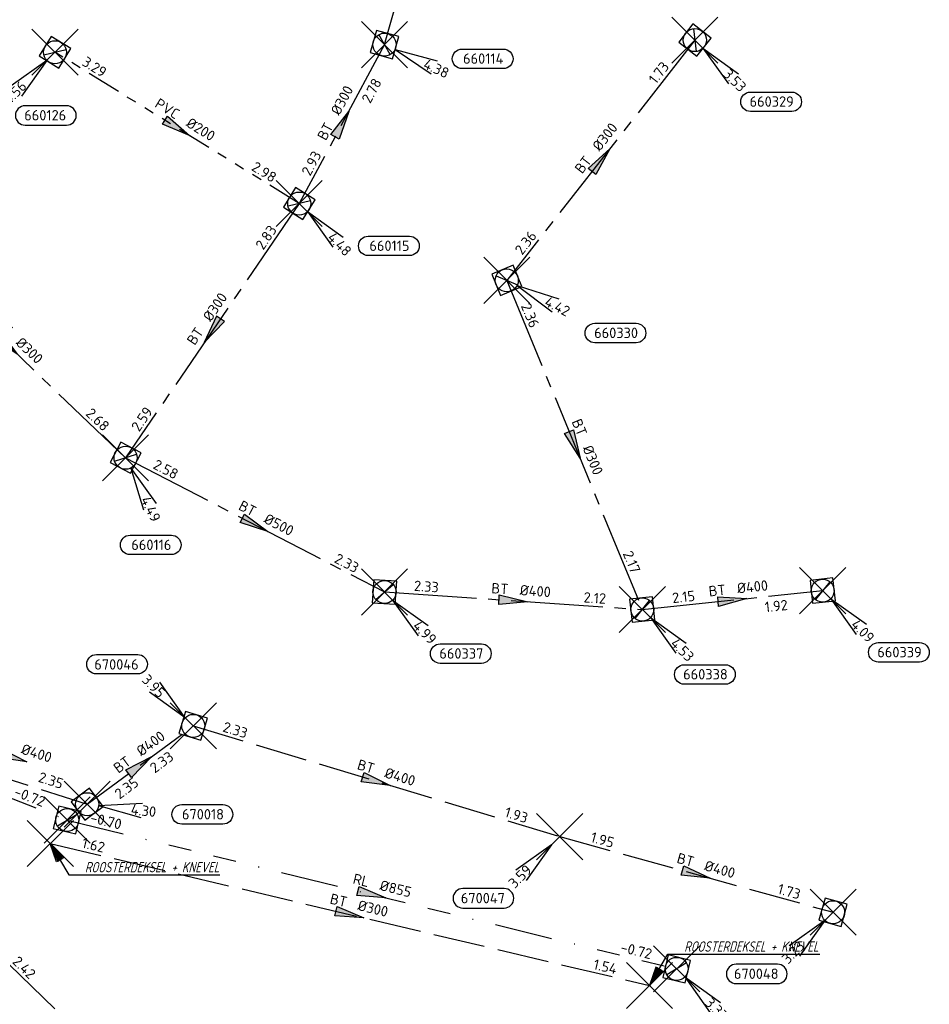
# Model space of a CAD drawing. Header units: metres. Extents: x 153343 to 157271, y 461673 to 467005.
# Tile 15 of 191: x 154953 to 155071, y 462682 to 462811. Entities that reach past the tile are written whole.
import ezdxf
from ezdxf.enums import TextEntityAlignment as Align

# ---------------------------------------------------------------- set-up
doc = ezdxf.new("R2010")
doc.units = ezdxf.units.M
doc.header["$LTSCALE"] = 0.75
doc.header["$PDMODE"] = 3
doc.header["$PDSIZE"] = 3
for name, pattern in [('RI-GWA_BETON', [22, 16, -2, 2, -2]), ('RI-GWA_PVC', [18.45, 6, -1.8, 1.75, -1.8, 1.75, -1.8, 1.75, -1.8]), ('RI-HWA_BETON', [11.4, 9, -2.4]), ('RI-RELINEN', [38, 10, -4, 0, -4, 4, -4, 4, -4, 0, -4])]:
    doc.linetypes.add(name, pattern=pattern)
doc.layers.get('0').update_dxf_attribs({"lineweight": 25})
doc.layers.get('defpoints').update_dxf_attribs({"lineweight": 25})
for name, color, linetype in [('B-OI-RI-AANPIJLING', 1, 'Continuous'), ('B-OI-RI-GWA_RIOOLPUT_INSPECTIEPUT-S @ 0.75', 11, 'Continuous'), ('B-OI-RI-GWA_TRANSPORTLEIDING_B+RELINED_855-G', 11, 'RI-RELINEN'), ('B-OI-RI-GWA_TRANSPORTLEIDING_BETON_300-G', 11, 'RI-GWA_BETON'), ('B-OI-RI-GWA_TRANSPORTLEIDING_BETON_400-G', 11, 'RI-GWA_BETON'), ('B-OI-RI-GWA_TRANSPORTLEIDING_BETON_500-G', 11, 'RI-GWA_BETON'), ('B-OI-RI-GWA_TRANSPORTLEIDING_PVC_200-G', 11, 'RI-GWA_PVC'), ('B-OI-RI-HWA_PUTNUMMER-S @ 0.75', 151, 'Continuous'), ('B-OI-RI-HWA_TRANSPORTLEIDING_BETON_300-G', 151, 'RI-HWA_BETON'), ('B-OI-RI-HWA_TRANSPORTLEIDING_BETON_400-G', 151, 'RI-HWA_BETON')]:
    doc.layers.add(name, color=color, linetype=linetype)
for name, color, linetype, lineweight in [('B-OI-RI-GWA_PUTNUMMER-S @ 0.75', 11, 'Continuous', 25), ('B-OI-RI-GWA_STROOMRICHTING-S @ 0.75', 11, 'Continuous', 25), ('B-OI-RI-HWA_RIOOLPUT_INSPECTIEPUT-S', 151, 'Continuous', 25), ('B-OI-RI-HWA_STROOMRICHTING-S @ 0.75', 151, 'Continuous', 25), ('N-OI-RI-BIJZONDERDERHEDEN-T18', 134, 'Continuous', 18)]:
    doc.layers.add(name, color=color, linetype=linetype, lineweight=lineweight)
doc.layers.add('inspectieput', color=7, linetype='Continuous', plot=False)
doc.layers.add('roosterdeksel + knevel', color=7, linetype='Continuous', plot=False)
doc.styles.add('NLCS-ISO', font='isocpeur.ttf')
doc.styles.add('NLCS-ISO-M750-T18_CURSIEF', font='NLCS-ISO.ttf', dxfattribs={"oblique": 15, "height": 1.35})

# ---------------------------------------------------------------- blocks, each defined once
blk = doc.blocks.new('*U2113')
at = {"ltscale": 0.1}
blk.add_hatch(color=256, dxfattribs=at).paths.add_polyline_path([(2.5, 0), (-2.5, -0.83), (-2.5, 0.83)])
at = {"ltscale": 0.1, "flags": 128}
blk.add_lwpolyline([(2.5, 0), (-2.5, -0.83), (-2.5, 0.83)], close=True, dxfattribs=at)
at = {"ltscale": 0.1, "style": 'NLCS-ISO'}
for tag, p in [('BOBL', (-15.27, 0)), ('MAT', (-1, 0.5))]:
    blk.add_attdef(tag, text='', height=1.8, dxfattribs=at).set_placement(p, align=Align.BOTTOM_RIGHT)
for tag, p in [('DIA', (1, 0.5)), ('BOBR', (14.33, 0))]:
    blk.add_attdef(tag, text='', height=1.8, dxfattribs=at).set_placement(p, align=Align.BOTTOM_LEFT)
at = {"layer": 'defpoints', "ltscale": 0.1, "style": 'NLCS-ISO', "flags": 1}
blk.add_attdef('JVA', text='', height=1.8, dxfattribs=at).set_placement((0, -1), align=Align.TOP_CENTER)
blk = doc.blocks.new('*U2114')
at = {"ltscale": 0.1}
blk.add_hatch(color=256, dxfattribs=at).paths.add_polyline_path([(2.5, 0), (-2.5, -0.83), (-2.5, 0.83)])
at = {"ltscale": 0.1, "flags": 128}
blk.add_lwpolyline([(2.5, 0), (-2.5, -0.83), (-2.5, 0.83)], close=True, dxfattribs=at)
at = {"ltscale": 0.1, "style": 'NLCS-ISO'}
for tag, p in [('BOBL', (-23.88, 0)), ('MAT', (-1, 0.5))]:
    blk.add_attdef(tag, text='', height=1.8, dxfattribs=at).set_placement(p, align=Align.BOTTOM_RIGHT)
for tag, p in [('DIA', (1, 0.5)), ('BOBR', (22.93, -0.01))]:
    blk.add_attdef(tag, text='', height=1.8, dxfattribs=at).set_placement(p, align=Align.BOTTOM_LEFT)
at = {"layer": 'defpoints', "ltscale": 0.1, "style": 'NLCS-ISO', "flags": 1}
blk.add_attdef('JVA', text='', height=1.8, dxfattribs=at).set_placement((0, -1), align=Align.TOP_CENTER)
blk = doc.blocks.new('*U2124')
at = {"ltscale": 0.1}
blk.add_hatch(color=256, dxfattribs=at).paths.add_polyline_path([(2.5, 0), (-2.5, -0.83), (-2.5, 0.83)])
at = {"ltscale": 0.1, "flags": 128}
blk.add_lwpolyline([(2.5, 0), (-2.5, -0.83), (-2.5, 0.83)], close=True, dxfattribs=at)
at = {"ltscale": 0.1, "style": 'NLCS-ISO'}
for tag, p in [('BOBL', (-45.1, 0)), ('MAT', (-1, 0.5))]:
    blk.add_attdef(tag, text='', height=1.8, dxfattribs=at).set_placement(p, align=Align.BOTTOM_RIGHT)
for tag, p in [('DIA', (1, 0.5)), ('BOBR', (44.15, -0.02))]:
    blk.add_attdef(tag, text='', height=1.8, dxfattribs=at).set_placement(p, align=Align.BOTTOM_LEFT)
at = {"layer": 'defpoints', "ltscale": 0.1, "style": 'NLCS-ISO', "flags": 1}
blk.add_attdef('JVA', text='', height=1.8, dxfattribs=at).set_placement((0, -1), align=Align.TOP_CENTER)
blk = doc.blocks.new('*U2125')
at = {"ltscale": 0.1, "style": 'NLCS-ISO'}
for tag, p in [('BOBL', (-17.72, 0)), ('MAT', (-1, -3.74))]:
    blk.add_attdef(tag, text='', height=1.8, dxfattribs=at).set_placement(p, align=Align.BOTTOM_RIGHT)
for tag, p in [('BOBR', (16.77, -0.02)), ('DIA', (1, -3.74))]:
    blk.add_attdef(tag, text='', height=1.8, dxfattribs=at).set_placement(p, align=Align.BOTTOM_LEFT)
at = {"layer": 'defpoints', "ltscale": 0.1, "style": 'NLCS-ISO', "flags": 1}
blk.add_attdef('JVA', text='', height=1.8, dxfattribs=at).set_placement((0, -1), align=Align.TOP_CENTER)
blk = doc.blocks.new('*U2117')
at = {"ltscale": 0.1}
blk.add_hatch(color=256, dxfattribs=at).paths.add_polyline_path([(2.5, 0), (-2.5, -0.83), (-2.5, 0.83)])
at = {"ltscale": 0.1, "flags": 128}
blk.add_lwpolyline([(2.5, 0), (-2.5, -0.83), (-2.5, 0.83)], close=True, dxfattribs=at)
at = {"ltscale": 0.1, "style": 'NLCS-ISO'}
for tag, p in [('BOBL', (-44.1, 0)), ('MAT', (-1, 0.5))]:
    blk.add_attdef(tag, text='', height=1.8, dxfattribs=at).set_placement(p, align=Align.BOTTOM_RIGHT)
for tag, p in [('DIA', (1, 0.5)), ('BOBR', (43.16, -0.02))]:
    blk.add_attdef(tag, text='', height=1.8, dxfattribs=at).set_placement(p, align=Align.BOTTOM_LEFT)
at = {"layer": 'defpoints', "ltscale": 0.1, "style": 'NLCS-ISO', "flags": 1}
blk.add_attdef('JVA', text='', height=1.8, dxfattribs=at).set_placement((0, -1), align=Align.TOP_CENTER)
blk = doc.blocks.new('*U2109')
at = {"ltscale": 0.1}
blk.add_hatch(color=256, dxfattribs=at).paths.add_polyline_path([(2.5, 0), (-2.5, -0.83), (-2.5, 0.83)])
at = {"ltscale": 0.1, "flags": 128}
blk.add_lwpolyline([(2.5, 0), (-2.5, -0.83), (-2.5, 0.83)], close=True, dxfattribs=at)
at = {"ltscale": 0.1, "style": 'NLCS-ISO'}
for tag, p in [('MAT', (-1, 0.5)), ('BOBL', (-2.1, -3.24))]:
    blk.add_attdef(tag, text='', height=1.8, dxfattribs=at).set_placement(p, align=Align.BOTTOM_RIGHT)
for tag, p in [('DIA', (1, 0.5)), ('BOBR', (1.16, -3.24))]:
    blk.add_attdef(tag, text='', height=1.8, dxfattribs=at).set_placement(p, align=Align.BOTTOM_LEFT)
at = {"layer": 'defpoints', "ltscale": 0.1, "style": 'NLCS-ISO', "flags": 1}
blk.add_attdef('JVA', text='', height=1.8, dxfattribs=at).set_placement((0, -1), align=Align.TOP_CENTER)
blk = doc.blocks.new('*U2112')
at = {"ltscale": 0.1}
blk.add_hatch(color=256, dxfattribs=at).paths.add_polyline_path([(2.5, 0), (-2.5, -0.83), (-2.5, 0.83)])
at = {"ltscale": 0.1, "flags": 128}
blk.add_lwpolyline([(2.5, 0), (-2.5, -0.83), (-2.5, 0.83)], close=True, dxfattribs=at)
at = {"ltscale": 0.1, "style": 'NLCS-ISO'}
for tag, p in [('BOBL', (-6.26, 0)), ('MAT', (-1, 0.5))]:
    blk.add_attdef(tag, text='', height=1.8, dxfattribs=at).set_placement(p, align=Align.BOTTOM_RIGHT)
for tag, p in [('DIA', (1, 0.5)), ('BOBR', (5.32, -3.24))]:
    blk.add_attdef(tag, text='', height=1.8, dxfattribs=at).set_placement(p, align=Align.BOTTOM_LEFT)
at = {"layer": 'defpoints', "ltscale": 0.1, "style": 'NLCS-ISO', "flags": 1}
blk.add_attdef('JVA', text='', height=1.8, dxfattribs=at).set_placement((0, -1), align=Align.TOP_CENTER)
blk = doc.blocks.new('*U2101')
at = {"ltscale": 0.1}
blk.add_hatch(color=256, dxfattribs=at).paths.add_polyline_path([(2.5, 0), (-2.5, -0.83), (-2.5, 0.83)])
at = {"ltscale": 0.1, "flags": 128}
blk.add_lwpolyline([(2.5, 0), (-2.5, -0.83), (-2.5, 0.83)], close=True, dxfattribs=at)
at = {"ltscale": 0.1, "style": 'NLCS-ISO'}
for tag, p in [('BOBL', (-6.4, 0)), ('MAT', (-1, 0.5))]:
    blk.add_attdef(tag, text='', height=1.8, dxfattribs=at).set_placement(p, align=Align.BOTTOM_RIGHT)
for tag, p in [('DIA', (1, 0.5)), ('BOBR', (5.45, -3.24))]:
    blk.add_attdef(tag, text='', height=1.8, dxfattribs=at).set_placement(p, align=Align.BOTTOM_LEFT)
at = {"layer": 'defpoints', "ltscale": 0.1, "style": 'NLCS-ISO', "flags": 1}
blk.add_attdef('JVA', text='', height=1.8, dxfattribs=at).set_placement((0, -1), align=Align.TOP_CENTER)
blk = doc.blocks.new('*U2104')
at = {"ltscale": 0.1}
blk.add_hatch(color=256, dxfattribs=at).paths.add_polyline_path([(2.5, 0), (-2.5, -0.83), (-2.5, 0.83)])
at = {"ltscale": 0.1, "flags": 128}
blk.add_lwpolyline([(2.5, 0), (-2.5, -0.83), (-2.5, 0.83)], close=True, dxfattribs=at)
at = {"ltscale": 0.1, "style": 'NLCS-ISO'}
for tag, p in [('BOBL', (-13.08, 0)), ('MAT', (-1, 0.5))]:
    blk.add_attdef(tag, text='', height=1.8, dxfattribs=at).set_placement(p, align=Align.BOTTOM_RIGHT)
for tag, p in [('DIA', (1, 0.5)), ('BOBR', (12.13, 0))]:
    blk.add_attdef(tag, text='', height=1.8, dxfattribs=at).set_placement(p, align=Align.BOTTOM_LEFT)
at = {"layer": 'defpoints', "ltscale": 0.1, "style": 'NLCS-ISO', "flags": 1}
blk.add_attdef('JVA', text='', height=1.8, dxfattribs=at).set_placement((0, -1), align=Align.TOP_CENTER)
blk = doc.blocks.new('*U2105')
at = {"ltscale": 0.1}
blk.add_hatch(color=256, dxfattribs=at).paths.add_polyline_path([(2.5, 0), (-2.5, -0.83), (-2.5, 0.83)])
at = {"ltscale": 0.1, "flags": 128}
blk.add_lwpolyline([(2.5, 0), (-2.5, -0.83), (-2.5, 0.83)], close=True, dxfattribs=at)
at = {"ltscale": 0.1, "style": 'NLCS-ISO'}
for tag, p in [('BOBL', (-21.54, 0)), ('MAT', (-1, 0.5))]:
    blk.add_attdef(tag, text='', height=1.8, dxfattribs=at).set_placement(p, align=Align.BOTTOM_RIGHT)
for tag, p in [('DIA', (1, 0.5)), ('BOBR', (20.6, -0.01))]:
    blk.add_attdef(tag, text='', height=1.8, dxfattribs=at).set_placement(p, align=Align.BOTTOM_LEFT)
at = {"layer": 'defpoints', "ltscale": 0.1, "style": 'NLCS-ISO', "flags": 1}
blk.add_attdef('JVA', text='', height=1.8, dxfattribs=at).set_placement((0, -1), align=Align.TOP_CENTER)
blk = doc.blocks.new('*U2102')
at = {"ltscale": 0.1}
blk.add_hatch(color=256, dxfattribs=at).paths.add_polyline_path([(2.5, 0), (-2.5, -0.83), (-2.5, 0.83)])
at = {"ltscale": 0.1, "flags": 128}
blk.add_lwpolyline([(2.5, 0), (-2.5, -0.83), (-2.5, 0.83)], close=True, dxfattribs=at)
at = {"ltscale": 0.1, "style": 'NLCS-ISO'}
for tag, p in [('BOBL', (-17.14, 0)), ('MAT', (-1, 0.5))]:
    blk.add_attdef(tag, text='', height=1.8, dxfattribs=at).set_placement(p, align=Align.BOTTOM_RIGHT)
for tag, p in [('DIA', (1, 0.5)), ('BOBR', (16.19, 0))]:
    blk.add_attdef(tag, text='', height=1.8, dxfattribs=at).set_placement(p, align=Align.BOTTOM_LEFT)
at = {"layer": 'defpoints', "ltscale": 0.1, "style": 'NLCS-ISO', "flags": 1}
blk.add_attdef('JVA', text='', height=1.8, dxfattribs=at).set_placement((0, -1), align=Align.TOP_CENTER)
blk = doc.blocks.new('*U2086')
at = {"ltscale": 0.1}
blk.add_hatch(color=256, dxfattribs=at).paths.add_polyline_path([(2.5, 0), (-2.5, -0.83), (-2.5, 0.83)])
at = {"ltscale": 0.1, "flags": 128}
blk.add_lwpolyline([(2.5, 0), (-2.5, -0.83), (-2.5, 0.83)], close=True, dxfattribs=at)
at = {"ltscale": 0.1, "style": 'NLCS-ISO'}
for tag, p in [('BOBL', (-15.97, 0)), ('MAT', (-1, 0.5))]:
    blk.add_attdef(tag, text='', height=1.8, dxfattribs=at).set_placement(p, align=Align.BOTTOM_RIGHT)
for tag, p in [('DIA', (1, 0.5)), ('BOBR', (15.02, 0))]:
    blk.add_attdef(tag, text='', height=1.8, dxfattribs=at).set_placement(p, align=Align.BOTTOM_LEFT)
at = {"layer": 'defpoints', "ltscale": 0.1, "style": 'NLCS-ISO', "flags": 1}
blk.add_attdef('JVA', text='', height=1.8, dxfattribs=at).set_placement((0, -1), align=Align.TOP_CENTER)
blk = doc.blocks.new('*U2087')
at = {"ltscale": 0.1}
blk.add_hatch(color=256, dxfattribs=at).paths.add_polyline_path([(2.5, 0), (-2.5, -0.83), (-2.5, 0.83)])
at = {"ltscale": 0.1, "flags": 128}
blk.add_lwpolyline([(2.5, 0), (-2.5, -0.83), (-2.5, 0.83)], close=True, dxfattribs=at)
at = {"ltscale": 0.1, "style": 'NLCS-ISO'}
for tag, p in [('BOBL', (-19.21, 0)), ('MAT', (-1, 0.5))]:
    blk.add_attdef(tag, text='', height=1.8, dxfattribs=at).set_placement(p, align=Align.BOTTOM_RIGHT)
for tag, p in [('DIA', (1, 0.5)), ('BOBR', (18.27, 0))]:
    blk.add_attdef(tag, text='', height=1.8, dxfattribs=at).set_placement(p, align=Align.BOTTOM_LEFT)
at = {"layer": 'defpoints', "ltscale": 0.1, "style": 'NLCS-ISO', "flags": 1}
blk.add_attdef('JVA', text='', height=1.8, dxfattribs=at).set_placement((0, -1), align=Align.TOP_CENTER)
blk = doc.blocks.new('*U2088')
at = {"ltscale": 0.1}
blk.add_hatch(color=256, dxfattribs=at).paths.add_polyline_path([(2.5, 0), (-2.5, -0.83), (-2.5, 0.83)])
at = {"ltscale": 0.1, "flags": 128}
blk.add_lwpolyline([(2.5, 0), (-2.5, -0.83), (-2.5, 0.83)], close=True, dxfattribs=at)
at = {"ltscale": 0.1, "style": 'NLCS-ISO'}
for tag, p in [('BOBL', (-15.59, 0)), ('MAT', (-1, 0.5))]:
    blk.add_attdef(tag, text='', height=1.8, dxfattribs=at).set_placement(p, align=Align.BOTTOM_RIGHT)
for tag, p in [('DIA', (1, 0.5)), ('BOBR', (14.65, 0))]:
    blk.add_attdef(tag, text='', height=1.8, dxfattribs=at).set_placement(p, align=Align.BOTTOM_LEFT)
at = {"layer": 'defpoints', "ltscale": 0.1, "style": 'NLCS-ISO', "flags": 1}
blk.add_attdef('JVA', text='', height=1.8, dxfattribs=at).set_placement((0, -1), align=Align.TOP_CENTER)
blk = doc.blocks.new('*U2089')
at = {"ltscale": 0.1}
blk.add_hatch(color=256, dxfattribs=at).paths.add_polyline_path([(-2.5, 0), (2.5, -0.83), (2.5, 0.83)])
at = {"ltscale": 0.1, "flags": 128}
blk.add_lwpolyline([(-2.5, 0), (2.5, -0.83), (2.5, 0.83)], close=True, dxfattribs=at)
at = {"ltscale": 0.1, "style": 'NLCS-ISO'}
for tag, p in [('BOBL', (-17.37, 0)), ('MAT', (-1, 0.5))]:
    blk.add_attdef(tag, text='', height=1.8, dxfattribs=at).set_placement(p, align=Align.BOTTOM_RIGHT)
for tag, p in [('DIA', (1, 0.5)), ('BOBR', (16.42, 0))]:
    blk.add_attdef(tag, text='', height=1.8, dxfattribs=at).set_placement(p, align=Align.BOTTOM_LEFT)
at = {"layer": 'defpoints', "ltscale": 0.1, "style": 'NLCS-ISO', "flags": 1}
blk.add_attdef('JVA', text='', height=1.8, dxfattribs=at).set_placement((0, -1), align=Align.TOP_CENTER)
blk = doc.blocks.new('*U2084')
at = {"ltscale": 0.1}
blk.add_hatch(color=256, dxfattribs=at).paths.add_polyline_path([(2.5, 0), (-2.5, -0.83), (-2.5, 0.83)])
at = {"ltscale": 0.1, "flags": 128}
blk.add_lwpolyline([(2.5, 0), (-2.5, -0.83), (-2.5, 0.83)], close=True, dxfattribs=at)
at = {"ltscale": 0.1, "style": 'NLCS-ISO'}
for tag, p in [('BOBL', (-6.31, 0)), ('MAT', (-1, 0.5))]:
    blk.add_attdef(tag, text='', height=1.8, dxfattribs=at).set_placement(p, align=Align.BOTTOM_RIGHT)
for tag, p in [('DIA', (1, 0.5)), ('BOBR', (5.36, -3.24))]:
    blk.add_attdef(tag, text='', height=1.8, dxfattribs=at).set_placement(p, align=Align.BOTTOM_LEFT)
at = {"layer": 'defpoints', "ltscale": 0.1, "style": 'NLCS-ISO', "flags": 1}
blk.add_attdef('JVA', text='', height=1.8, dxfattribs=at).set_placement((0, -1), align=Align.TOP_CENTER)
blk = doc.blocks.new('*U2033')
at = {"ltscale": 0.1}
blk.add_hatch(color=256, dxfattribs=at).paths.add_polyline_path([(-2.5, 0), (2.5, -0.83), (2.5, 0.83)])
at = {"ltscale": 0.1, "flags": 128}
blk.add_lwpolyline([(-2.5, 0), (2.5, -0.83), (2.5, 0.83)], close=True, dxfattribs=at)
at = {"ltscale": 0.1, "style": 'NLCS-ISO'}
for tag, p in [('BOBL', (-34.26, 0)), ('MAT', (-1, 0.5))]:
    blk.add_attdef(tag, text='', height=1.8, dxfattribs=at).set_placement(p, align=Align.BOTTOM_RIGHT)
for tag, p in [('DIA', (1, 0.5)), ('BOBR', (33.31, -0.02))]:
    blk.add_attdef(tag, text='', height=1.8, dxfattribs=at).set_placement(p, align=Align.BOTTOM_LEFT)
at = {"layer": 'defpoints', "ltscale": 0.1, "style": 'NLCS-ISO', "flags": 1}
blk.add_attdef('JVA', text='', height=1.8, dxfattribs=at).set_placement((0, -1), align=Align.TOP_CENTER)
blk = doc.blocks.new('B-SRI-PUT_HWA-SO')
at = {"lineweight": -3, "flags": 128}
blk.add_lwpolyline([(-2, -2), (2, -2), (2, 2), (-2, 2)], close=True, dxfattribs=at)
at = {"lineweight": -3}
blk.add_circle((0, 0), 2, dxfattribs=at)
blk = doc.blocks.new('*U241')
for q in [(-7.6, -5.83), (-5.83, -7.6)]:
    blk.add_line((-1.41, -1.41), q)
blk.add_lwpolyline([(-16.81, -12.39), (-9.65, -12.39, 1), (-9.65, -9.01), (-16.81, -9.01, 1)], format="xyb", close=True)
at = {"ltscale": 0.1, "style": 'NLCS-ISO'}
blk.add_attdef('PUTHGT', text='', height=1.8, rotation=45, dxfattribs=at).set_placement((-8.44, -8.48), align=Align.MIDDLE_LEFT)
blk.add_attdef('PUTNR', text='', height=1.8, dxfattribs=at).set_placement((-13.33, -8.87), align=Align.MIDDLE_CENTER)
blk = doc.blocks.new('B-SRI-PUT_GWA-SO')
blk.add_line((-1.41, -1.41), (1.41, 1.41))
at = {"lineweight": -3, "flags": 128}
blk.add_lwpolyline([(2, -2), (2, 2), (-2, 2), (-2, -2)], close=True, dxfattribs=at)
at = {"lineweight": -3}
blk.add_circle((0, 0), 2, dxfattribs=at)
blk = doc.blocks.new('*U1150')
for q in [(5.83, -7.6), (7.6, -5.83)]:
    blk.add_line((1.41, -1.41), q)
blk.add_lwpolyline([(4.54, -12.13), (-2.62, -12.13, -1), (-2.62, -8.75), (4.54, -8.75, -1)], format="xyb", close=True)
at = {"ltscale": 0.1, "style": 'NLCS-ISO'}
blk.add_attdef('PUTHGT', text='', height=1.8, rotation=315, dxfattribs=at).set_placement((5.39, -5.43), align=Align.MIDDLE_LEFT)
blk.add_attdef('PUTNR', text='', height=1.8, dxfattribs=at).set_placement((1.06, -8.6), align=Align.MIDDLE_CENTER)
blk = doc.blocks.new('*U255')
for q in [(-5.83, 7.6), (-7.6, 5.83)]:
    blk.add_line((-1.41, 1.41), q)
blk.add_lwpolyline([(-16.81, 12.39), (-9.65, 12.39, -1), (-9.65, 9.01), (-16.81, 9.01, -1)], format="xyb", close=True)
at = {"ltscale": 0.1, "style": 'NLCS-ISO'}
blk.add_attdef('PUTNR', text='', height=1.8, dxfattribs=at).set_placement((-13.33, 10.67), align=Align.MIDDLE_CENTER)
blk.add_attdef('PUTHGT', text='', height=1.8, rotation=315, dxfattribs=at).set_placement((-8.44, 8.48), align=Align.MIDDLE_LEFT)
blk = doc.blocks.new('*U1142')
for q in [(9.58, 0.19), (9.3, -2.29)]:
    blk.add_line((1.99, -0.22), q)
blk.add_lwpolyline([(23.56, -3.47), (16.41, -3.47, -1), (16.41, -0.08), (23.56, -0.08, -1)], format="xyb", close=True)
at = {"ltscale": 0.1, "style": 'NLCS-ISO'}
blk.add_attdef('PUTNR', text='', height=1.8, dxfattribs=at).set_placement((20.09, 0.06), align=Align.MIDDLE_CENTER)
blk.add_attdef('PUTHGT', text='', height=1.8, rotation=353.6545, dxfattribs=at).set_placement((7.6, -0.87), align=Align.MIDDLE_LEFT)
blk = doc.blocks.new('*U273')
for q in [(5.83, -7.6), (7.6, -5.83)]:
    blk.add_line((1.41, -1.41), q)
blk.add_lwpolyline([(16.81, -12.39), (9.65, -12.39, -1), (9.65, -9.01), (16.81, -9.01, -1)], format="xyb", close=True)
at = {"ltscale": 0.1, "style": 'NLCS-ISO'}
blk.add_attdef('PUTHGT', text='', height=1.8, rotation=315, dxfattribs=at).set_placement((5.39, -5.43), align=Align.MIDDLE_LEFT)
blk.add_attdef('PUTNR', text='', height=1.8, dxfattribs=at).set_placement((13.33, -8.87), align=Align.MIDDLE_CENTER)
blk = doc.blocks.new('*U1054')
for q in [(5.83, -7.6), (7.6, -5.83)]:
    blk.add_line((1.41, -1.41), q)
blk.add_lwpolyline([(14.44, -12.97), (7.28, -12.97, -1), (7.28, -9.58), (14.44, -9.58, -1)], format="xyb", close=True)
at = {"ltscale": 0.1, "style": 'NLCS-ISO'}
blk.add_attdef('PUTHGT', text='', height=1.8, rotation=315, dxfattribs=at).set_placement((5.39, -5.43), align=Align.MIDDLE_LEFT)
blk.add_attdef('PUTNR', text='', height=1.8, dxfattribs=at).set_placement((10.96, -9.44), align=Align.MIDDLE_CENTER)
blk = doc.blocks.new('*U1055')
for q in [(7.88, -5.44), (9.02, -3.22)]:
    blk.add_line((1.78, -0.91), q)
blk.add_lwpolyline([(22.44, -10.83), (15.29, -10.83, -1), (15.29, -7.45), (22.44, -7.45, -1)], format="xyb", close=True)
at = {"ltscale": 0.1, "style": 'NLCS-ISO'}
blk.add_attdef('PUTHGT', text='', height=1.8, rotation=332.8718, dxfattribs=at).set_placement((6.79, -3.51), align=Align.MIDDLE_LEFT)
blk.add_attdef('PUTNR', text='', height=1.8, dxfattribs=at).set_placement((18.97, -7.31), align=Align.MIDDLE_CENTER)
blk = doc.blocks.new('*U1125')
for q in [(-7.6, -5.83), (-5.83, -7.6)]:
    blk.add_line((-1.41, -1.41), q)
blk.add_lwpolyline([(-5.17, -12.66), (1.99, -12.66, 1), (1.99, -9.28), (-5.17, -9.28, 1)], format="xyb", close=True)
at = {"ltscale": 0.1, "style": 'NLCS-ISO'}
blk.add_attdef('PUTHGT', text='', height=1.8, rotation=45, dxfattribs=at).set_placement((-8.44, -8.48), align=Align.MIDDLE_LEFT)
blk.add_attdef('PUTNR', text='', height=1.8, dxfattribs=at).set_placement((-1.69, -9.14), align=Align.MIDDLE_CENTER)
blk = doc.blocks.new('*U1126')
for q in [(3.08, -9.07), (5.32, -7.97)]:
    blk.add_line((0.88, -1.79), q)
blk.add_lwpolyline([(7.94, -16.82), (0.78, -16.82, -1), (0.78, -13.44), (7.94, -13.44, -1)], format="xyb", close=True)
at = {"ltscale": 0.1, "style": 'NLCS-ISO'}
blk.add_attdef('PUTHGT', text='', height=1.8, rotation=296.2625, dxfattribs=at).set_placement((3.36, -6.87), align=Align.MIDDLE_LEFT)
blk.add_attdef('PUTNR', text='', height=1.8, dxfattribs=at).set_placement((4.46, -13.3), align=Align.MIDDLE_CENTER)
blk = doc.blocks.new('*U1123')
for q in [(5.83, -7.6), (7.6, -5.83)]:
    blk.add_line((1.41, -1.41), q)
blk.add_lwpolyline([(19.13, -9.04), (11.97, -9.04, -1), (11.97, -5.66), (19.13, -5.66, -1)], format="xyb", close=True)
at = {"ltscale": 0.1, "style": 'NLCS-ISO'}
blk.add_attdef('PUTHGT', text='', height=1.8, rotation=315, dxfattribs=at).set_placement((5.39, -5.43), align=Align.MIDDLE_LEFT)
blk.add_attdef('PUTNR', text='', height=1.8, dxfattribs=at).set_placement((15.65, -5.52), align=Align.MIDDLE_CENTER)
blk = doc.blocks.new('*U1124')
for q in [(8.12, -5.09), (9.16, -2.82)]:
    blk.add_line((1.82, -0.83), q)
blk.add_lwpolyline([(20.61, -4.15), (13.45, -4.15, -1), (13.45, -0.77), (20.61, -0.77, -1)], format="xyb", close=True)
at = {"ltscale": 0.1, "style": 'NLCS-ISO'}
blk.add_attdef('PUTNR', text='', height=1.8, dxfattribs=at).set_placement((17.13, -0.63), align=Align.MIDDLE_CENTER)
blk.add_attdef('PUTHGT', text='', height=1.8, rotation=335.3859, dxfattribs=at).set_placement((6.94, -3.21), align=Align.MIDDLE_LEFT)

msp = doc.modelspace()

# ---------------------------------------------------------------- linework, layer by layer
at = {"layer": 'B-OI-RI-AANPIJLING', "transparency": 33554610, "flags": 128}
for points in [[(154956.5, 462703.4), (154958.2, 462701.5), (154957.32, 462700.99), (154956.5, 462703.4), (154957.47, 462701.07), (154957.62, 462701.16), (154956.5, 462703.4), (154957.91, 462701.33), (154958.06, 462701.42), (154956.5, 462703.4), (154958.89, 462699.32), (154978.58, 462699.32)], [(155034.5, 462684.9), (155036.2, 462686.8), (155035.32, 462687.31), (155034.5, 462684.9), (155035.47, 462687.23), (155035.62, 462687.14), (155034.5, 462684.9), (155035.91, 462686.97), (155036.06, 462686.88), (155034.5, 462684.9), (155036.89, 462688.98), (155056.65, 462688.98)]]:
    msp.add_lwpolyline(points, dxfattribs=at)
at = {"layer": 'B-OI-RI-GWA_TRANSPORTLEIDING_B+RELINED_855-G', "transparency": 33554610}
for p, q in [((154920.9, 462721.2), (154958.7, 462706.44)), ((154958.7, 462706.44), (155038.02, 462687.07))]:
    msp.add_line(p, q, dxfattribs=at)
at = {"layer": 'B-OI-RI-GWA_TRANSPORTLEIDING_BETON_300-G', "transparency": 33554610}
for p, q in [((155000, 462807.35), (155014.19, 462857.56)), ((155000, 462807.35), (154988.9, 462786.67)), ((155040.39, 462807.94), (155015.91, 462776.67)), ((154988.9, 462786.67), (154966.3, 462753.59)), ((154966.3, 462753.59), (154935.32, 462783.16)), ((155015.91, 462776.67), (155033.55, 462733.84))]:
    msp.add_line(p, q, dxfattribs=at)
at = {"layer": 'B-OI-RI-GWA_TRANSPORTLEIDING_BETON_400-G', "transparency": 33554610}
for p, q in [((155000, 462736.12), (155033.55, 462733.84)), ((155033.55, 462733.84), (155057.03, 462736.29)), ((154948.49, 462690.21), (154995.44, 462644.69))]:
    msp.add_line(p, q, dxfattribs=at)
at = {"layer": 'B-OI-RI-GWA_TRANSPORTLEIDING_BETON_500-G', "transparency": 33554610}
msp.add_line((154966.3, 462753.59), (155000, 462736.12), dxfattribs=at)
at = {"layer": 'B-OI-RI-GWA_TRANSPORTLEIDING_PVC_200-G', "transparency": 33554610}
msp.add_line((154988.9, 462786.67), (154957.11, 462806.36), dxfattribs=at)
at = {"layer": 'B-OI-RI-HWA_TRANSPORTLEIDING_BETON_300-G', "transparency": 33554610}
msp.add_line((154956.5, 462703.4), (155034.5, 462684.9), dxfattribs=at)
at = {"layer": 'B-OI-RI-HWA_TRANSPORTLEIDING_BETON_400-G', "transparency": 33554610}
for p, q in [((154961.3, 462708.5), (154975.11, 462718.69)), ((154975.11, 462718.69), (155022.8, 462704.28)), ((154939, 462715.6), (154961.3, 462708.5)), ((155022.8, 462704.28), (155058.38, 462694.44))]:
    msp.add_line(p, q, dxfattribs=at)
at = {"layer": 'inspectieput', "color": 0, "transparency": 33554610}
for p in [(155000, 462807.35), (155040.39, 462807.94), (154957.11, 462806.36), (154988.9, 462786.67), (155015.91, 462776.67), (154966.3, 462753.59), (155057.03, 462736.29), (155000, 462736.12), (155033.55, 462733.84), (154975.11, 462718.69), (154961.3, 462708.5), (154958.7, 462706.44), (155022.8, 462704.28), (155058.38, 462694.44), (155038.02, 462687.07)]:
    msp.add_point(p, dxfattribs=at)
at = {"layer": 'roosterdeksel + knevel', "color": 0, "transparency": 33554610}
for p in [(154956.5, 462703.4), (155034.5, 462684.9)]:
    msp.add_point(p, dxfattribs=at)

# ---------------------------------------------------------------- block references
at = {"layer": 'B-OI-RI-GWA_PUTNUMMER-S @ 0.75', "color": 0, "transparency": 33554610}
ref = msp.add_blockref('*U1124', (155000, 462807.35), dxfattribs=dict(at, xscale=0.75, yscale=0.75, zscale=0.75))
ref.add_attrib('PUTNR', '660114', dxfattribs={"layer": '0', "ltscale": 0.1, "height": 1.35, "style": 'NLCS-ISO'}).set_placement((155012.85, 462805.53), align=Align.MIDDLE_CENTER)
ref.add_attrib('PUTHGT', '4.38', dxfattribs={"layer": '0', "ltscale": 0.1, "height": 1.35, "rotation": 335.3859, "style": 'NLCS-ISO'}).set_placement((155005.21, 462804.94), align=Align.MIDDLE_LEFT)
ref = msp.add_blockref('*U273', (155040.39, 462807.94), dxfattribs=dict(at, xscale=0.75, yscale=0.75, zscale=0.75))
ref.add_attrib('PUTNR', '660329', dxfattribs={"layer": '0', "ltscale": 0.1, "height": 1.35, "style": 'NLCS-ISO'}).set_placement((155050.39, 462799.94), align=Align.MIDDLE_CENTER)
ref.add_attrib('PUTHGT', '3.53', dxfattribs={"layer": '0', "ltscale": 0.1, "height": 1.35, "rotation": 315, "style": 'NLCS-ISO'}).set_placement((155044.43, 462803.87), align=Align.MIDDLE_LEFT)
ref = msp.add_blockref('*U1125', (154957.11, 462806.36), dxfattribs=dict(at, xscale=0.75, yscale=0.75, zscale=0.75))
ref.add_attrib('PUTNR', '660126', dxfattribs={"layer": '0', "ltscale": 0.1, "height": 1.35, "style": 'NLCS-ISO'}).set_placement((154955.84, 462798.16), align=Align.MIDDLE_CENTER)
ref.add_attrib('PUTHGT', '4.56', dxfattribs={"layer": '0', "ltscale": 0.1, "height": 1.35, "rotation": 45, "style": 'NLCS-ISO'}).set_placement((154950.68, 462799.9), align=Align.MIDDLE_LEFT)
ref = msp.add_blockref('*U1123', (154988.9, 462786.67), dxfattribs=dict(at, xscale=0.75, yscale=0.75, zscale=0.75))
ref.add_attrib('PUTNR', '660115', dxfattribs={"layer": '0', "ltscale": 0.1, "height": 1.35, "style": 'NLCS-ISO'}).set_placement((155000.64, 462781.18), align=Align.MIDDLE_CENTER)
ref.add_attrib('PUTHGT', '4.48', dxfattribs={"layer": '0', "ltscale": 0.1, "height": 1.35, "rotation": 315, "style": 'NLCS-ISO'}).set_placement((154992.94, 462782.6), align=Align.MIDDLE_LEFT)
ref = msp.add_blockref('*U1055', (155015.91, 462776.67), dxfattribs=dict(at, xscale=0.75, yscale=0.75, zscale=0.75))
ref.add_attrib('PUTNR', '660330', dxfattribs={"layer": '0', "ltscale": 0.1, "height": 1.35, "style": 'NLCS-ISO'}).set_placement((155030.14, 462769.84), align=Align.MIDDLE_CENTER)
ref.add_attrib('PUTHGT', '4.42', dxfattribs={"layer": '0', "ltscale": 0.1, "height": 1.35, "rotation": 332.8718, "style": 'NLCS-ISO'}).set_placement((155021.01, 462774.04), align=Align.MIDDLE_LEFT)
ref = msp.add_blockref('*U1126', (154966.3, 462753.59), dxfattribs=dict(at, xscale=0.75, yscale=0.75, zscale=0.75))
ref.add_attrib('PUTNR', '660116', dxfattribs={"layer": '0', "ltscale": 0.1, "height": 1.35, "style": 'NLCS-ISO'}).set_placement((154969.65, 462742.26), align=Align.MIDDLE_CENTER)
ref.add_attrib('PUTHGT', '4.49', dxfattribs={"layer": '0', "ltscale": 0.1, "height": 1.35, "rotation": 296.2625, "style": 'NLCS-ISO'}).set_placement((154968.82, 462748.44), align=Align.MIDDLE_LEFT)
ref = msp.add_blockref('*U273', (155000, 462736.12), dxfattribs=dict(at, xscale=0.75, yscale=0.75, zscale=0.75))
ref.add_attrib('PUTNR', '660337', dxfattribs={"layer": '0', "ltscale": 0.1, "height": 1.35, "style": 'NLCS-ISO'}).set_placement((155010, 462728.12), align=Align.MIDDLE_CENTER)
ref.add_attrib('PUTHGT', '4.99', dxfattribs={"layer": '0', "ltscale": 0.1, "height": 1.35, "rotation": 315, "style": 'NLCS-ISO'}).set_placement((155004.04, 462732.05), align=Align.MIDDLE_LEFT)
ref = msp.add_blockref('*U273', (155057.03, 462736.29), dxfattribs=dict(at, xscale=0.75, yscale=0.75, zscale=0.75))
ref.add_attrib('PUTNR', '660339', dxfattribs={"layer": '0', "ltscale": 0.1, "height": 1.35, "style": 'NLCS-ISO'}).set_placement((155067.03, 462728.29), align=Align.MIDDLE_CENTER)
ref.add_attrib('PUTHGT', '4.09', dxfattribs={"layer": '0', "ltscale": 0.1, "height": 1.35, "rotation": 315, "style": 'NLCS-ISO'}).set_placement((155061.07, 462732.22), align=Align.MIDDLE_LEFT)
ref = msp.add_blockref('*U1054', (155033.55, 462733.84), dxfattribs=dict(at, xscale=0.75, yscale=0.75, zscale=0.75))
ref.add_attrib('PUTNR', '660338', dxfattribs={"layer": '0', "ltscale": 0.1, "height": 1.35, "style": 'NLCS-ISO'}).set_placement((155041.77, 462725.41), align=Align.MIDDLE_CENTER)
ref.add_attrib('PUTHGT', '4.53', dxfattribs={"layer": '0', "ltscale": 0.1, "height": 1.35, "rotation": 315, "style": 'NLCS-ISO'}).set_placement((155037.59, 462729.77), align=Align.MIDDLE_LEFT)
ref = msp.add_blockref('*U1150', (155038.02, 462687.07), dxfattribs=dict(at, xscale=0.75, yscale=0.75, zscale=0.75))
ref.add_attrib('PUTNR', '670056', dxfattribs={"layer": '0', "ltscale": 0.1, "height": 1.35, "style": 'NLCS-ISO'}).set_placement((155038.82, 462679.27), align=Align.MIDDLE_CENTER)
ref.add_attrib('PUTHGT', '3.33', dxfattribs={"layer": '0', "ltscale": 0.1, "height": 1.35, "rotation": 315, "style": 'NLCS-ISO'}).set_placement((155042.06, 462683), align=Align.MIDDLE_LEFT)
at = {"layer": 'B-OI-RI-GWA_RIOOLPUT_INSPECTIEPUT-S @ 0.75', "color": 0, "transparency": 33554610}
for p, xscale, yscale, zscale, rotation in [((155040.39, 462807.94), 0.75, 0.75, 0.75, 231.9440655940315), ((154957.11, 462806.36), 0.75, 0.75, 0.75, 328.2268715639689), ((155000, 462807.35), 0.75, 0.75, 0.75, 74.21901696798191), ((154988.9, 462786.67), 0.75, 0.75, 0.75, 148.2268715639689), ((155015.91, 462776.67), 0.75, 0.75, 0.75, 292.3848447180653), ((154966.3, 462753.59), 0.75, 0.75, 0.75, 332.5978837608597), ((155057.03, 462736.29), 0.749999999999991, 0.749999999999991, 0.749999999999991, 185.9569212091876), ((155000, 462736.12), 0.75, 0.75, 0.75, 356.1122554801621), ((155033.55, 462733.84), 0.75, 0.75, 0.75, 5.956921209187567), ((154958.7, 462706.44), 0.75, 0.75, 0.75, 346.2769102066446), ((155038.02, 462687.07), 0.7500000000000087, 0.7500000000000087, 0.7500000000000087, 166.2769102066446)]:
    msp.add_blockref('B-SRI-PUT_GWA-SO', p, dxfattribs=dict(at, xscale=xscale, yscale=yscale, zscale=zscale, rotation=rotation))
at = {"layer": 'B-OI-RI-GWA_STROOMRICHTING-S @ 0.75', "color": 0, "transparency": 33554610, "xscale": 0.75, "yscale": 0.75, "zscale": 0.75}
for name, p, rotation, values in [('*U2088', (154973.01, 462796.52), 328.2268715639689, {'MAT': 'PVC', 'DIA': '%%c200', 'BOBL': '3.29', 'BOBR': '2.98'}), ('*U2102', (155028.15, 462792.3), 51.94406559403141, {'MAT': 'BT', 'DIA': '%%c300', 'BOBL': '2.36', 'BOBR': '1.73'}), ('*U2084', (154994.45, 462797.01), 61.77529907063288, {'MAT': 'BT', 'DIA': '%%c300', 'BOBL': '2.93', 'BOBR': '2.78'}), ('*U2089', (154977.6, 462770.13), 55.65941294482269, {'MAT': 'BT', 'DIA': '%%c300', 'BOBL': '2.59', 'BOBR': '2.83'}), ('*U2087', (154950.81, 462768.38), 316.3339793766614, {'MAT': 'BT', 'DIA': '%%c300', 'BOBL': '2.80', 'BOBR': '2.68'}), ('*U2105', (155024.73, 462755.26), 292.3848447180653, {'MAT': 'BT', 'DIA': '%%c300', 'BOBL': '2.36', 'BOBR': '2.17'}), ('*U2086', (154983.15, 462744.85), 332.5978837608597, {'MAT': 'BT', 'DIA': '%%c500', 'BOBL': '2.58', 'BOBR': '2.33'}), ('*U2104', (155016.77, 462734.98), 356.1122554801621, {'MAT': 'BT', 'DIA': '%%c400', 'BOBL': '2.33', 'BOBR': '2.12'}), ('*U2101', (155045.29, 462735.06), 5.956921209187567, {'MAT': 'BT', 'DIA': '%%c400', 'BOBL': '2.15', 'BOBR': '1.92'}), ('*U2125', (154939.8, 462713.82), 338.6705384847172, {'MAT': 'RL', 'DIA': '%%c855', 'BOBL': '-0.72', 'BOBR': '-0.72'}), ('*U2124', (154998.36, 462696.76), 346.2769102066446, {'MAT': 'RL', 'DIA': '%%c855', 'BOBL': '-0.70', 'BOBR': '-0.72'}), ('*U2033', (154971.96, 462667.45), 315.8859785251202, {'MAT': 'BT', 'DIA': '%%c400', 'BOBL': '2.42', 'BOBR': '2.50'})]:
    msp.add_blockref(name, p, dxfattribs=dict(at, rotation=rotation)).add_auto_attribs(values)
at = {"layer": 'B-OI-RI-HWA_PUTNUMMER-S @ 0.75', "color": 0, "transparency": 33554610, "xscale": 0.75, "yscale": 0.75, "zscale": 0.75}
msp.add_blockref('*U255', (154975.11, 462718.69), dxfattribs=at).add_auto_attribs({'PUTNR': '670046', 'PUTHGT': '3.95'})
at = {"layer": 'B-OI-RI-HWA_PUTNUMMER-S @ 0.75', "color": 0, "transparency": 33554610}
ref = msp.add_blockref('*U1142', (154961.3, 462708.5), dxfattribs=dict(at, xscale=0.75, yscale=0.75, zscale=0.75))
ref.add_attrib('PUTNR', '670018', dxfattribs={"layer": '0', "ltscale": 0.1, "height": 1.35, "style": 'NLCS-ISO'}).set_placement((154976.37, 462707.19), align=Align.MIDDLE_CENTER)
ref.add_attrib('PUTHGT', '4.30', dxfattribs={"layer": '0', "ltscale": 0.1, "height": 1.35, "rotation": 353.6545, "style": 'NLCS-ISO'}).set_placement((154967, 462707.85), align=Align.MIDDLE_LEFT)
ref = msp.add_blockref('*U241', (155022.8, 462704.28), dxfattribs=dict(at, xscale=0.75, yscale=0.75, zscale=0.75))
ref.add_attrib('PUTNR', '670047', dxfattribs={"layer": '0', "ltscale": 0.1, "height": 1.35, "style": 'NLCS-ISO'}).set_placement((155012.8, 462696.28), align=Align.MIDDLE_CENTER)
ref.add_attrib('PUTHGT', '3.59', dxfattribs={"layer": '0', "ltscale": 0.1, "height": 1.35, "rotation": 45, "style": 'NLCS-ISO'}).set_placement((155016.47, 462697.92), align=Align.MIDDLE_LEFT)
ref = msp.add_blockref('*U241', (155058.38, 462694.44), dxfattribs=dict(at, xscale=0.75, yscale=0.75, zscale=0.75))
ref.add_attrib('PUTNR', '670048', dxfattribs={"layer": '0', "ltscale": 0.1, "height": 1.35, "style": 'NLCS-ISO'}).set_placement((155048.38, 462686.44), align=Align.MIDDLE_CENTER)
ref.add_attrib('PUTHGT', '3.23', dxfattribs={"layer": '0', "ltscale": 0.1, "height": 1.35, "rotation": 45, "style": 'NLCS-ISO'}).set_placement((155052.05, 462688.08), align=Align.MIDDLE_LEFT)
at = {"layer": 'B-OI-RI-HWA_RIOOLPUT_INSPECTIEPUT-S', "transparency": 33554610}
for p, xscale, yscale, zscale, rotation in [((154975.11, 462718.69), 0.7500000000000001, 0.7500000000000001, 0.7500000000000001, 343.1872945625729), ((154961.3, 462708.5), 0.75, 0.75, 0.75, 36.42254428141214), ((155058.38, 462694.44), 0.75, 0.75, 0.75, 164.5406919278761)]:
    msp.add_blockref('B-SRI-PUT_HWA-SO', p, dxfattribs=dict(at, xscale=xscale, yscale=yscale, zscale=zscale, rotation=rotation))
at = {"layer": 'B-OI-RI-HWA_STROOMRICHTING-S @ 0.75', "color": 0, "transparency": 33554610}
for name, p, xscale, yscale, zscale, rotation, values in [('*U2112', (154951.64, 462714.59), 0.7499999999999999, 0.7499999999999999, 0.7499999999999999, 342.3392713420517, {'MAT': 'BT', 'DIA': '%%c400', 'BOBL': '2.38', 'BOBR': '2.35'}), ('*U2114', (154998.95, 462711.48), 0.75, 0.75, 0.75, 343.1872945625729, {'MAT': 'BT', 'DIA': '%%c400', 'BOBL': '2.33', 'BOBR': '1.93'}), ('*U2109', (154968.2, 462713.59), 0.75, 0.75, 0.75, 36.42254428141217, {'MAT': 'BT', 'DIA': '%%c400', 'BOBL': '2.35', 'BOBR': '2.33'}), ('*U2113', (155040.59, 462699.36), 0.75, 0.75, 0.75, 344.5406919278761, {'MAT': 'BT', 'DIA': '%%c400', 'BOBL': '1.95', 'BOBR': '1.73'}), ('*U2117', (154995.5, 462694.15), 0.75, 0.75, 0.75, 346.6571663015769, {'MAT': 'BT', 'DIA': '%%c300', 'BOBL': '1.62', 'BOBR': '1.54'})]:
    msp.add_blockref(name, p, dxfattribs=dict(at, xscale=xscale, yscale=yscale, zscale=zscale, rotation=rotation)).add_auto_attribs(values)

# ---------------------------------------------------------------- texts
at = {"layer": 'N-OI-RI-BIJZONDERDERHEDEN-T18', "transparency": 33554610, "style": 'NLCS-ISO-M750-T18_CURSIEF', "oblique": 15, "width": 0.8}
for p in [(154961, 462699.63), (155039, 462689.3)]:
    msp.add_text('ROOSTERDEKSEL + KNEVEL', height=1.35, dxfattribs=at).set_placement(p)

doc.saveas('drawing.dxf')
